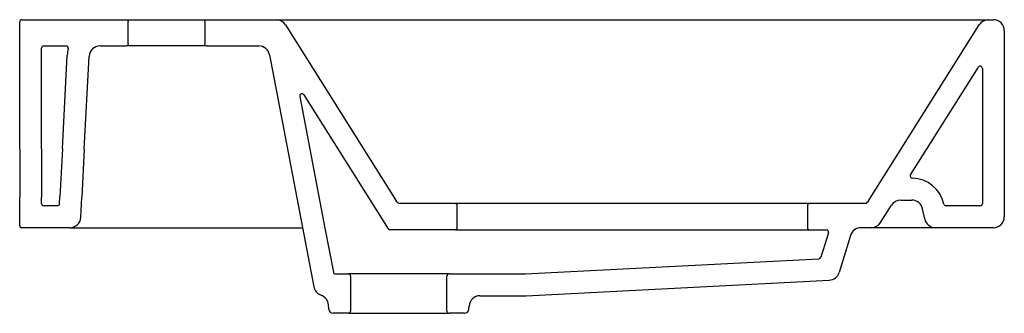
# Model space of a CAD drawing. Header units: millimetres. Extents: x 1633.799 to 1634.249, y 859.295 to 859.429.
import ezdxf

# ---------------------------------------------------------------- set-up
doc = ezdxf.new("R2010")
doc.units = ezdxf.units.MM
doc.layers.add('SANINDUSA', color=3, linetype='Continuous')

msp = doc.modelspace()

# ---------------------------------------------------------------- linework, layer by layer
at = {"layer": 'SANINDUSA'}
for p, q in [((1633.798668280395, 859.3704353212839), (1633.798668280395, 859.4284490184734)), ((1633.799668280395, 859.4294490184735), (1633.8472637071, 859.4294490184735)), ((1633.8472637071, 859.4294490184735), (1633.884262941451, 859.4294490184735)), ((1633.848263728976, 859.4184490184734), (1633.848263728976, 859.4284490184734)), ((1633.883262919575, 859.4284490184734), (1633.883262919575, 859.4184490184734)), ((1633.884262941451, 859.4294490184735), (1633.915908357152, 859.4294490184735)), ((1633.915908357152, 859.4294490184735), (1634.241428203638, 859.4294490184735)), ((1634.241428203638, 859.4294490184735), (1634.243668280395, 859.4294490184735)), ((1633.920139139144, 859.4271136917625), (1633.970735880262, 859.3467797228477)), ((1634.186600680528, 859.3467797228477), (1634.237197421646, 859.4271136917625)), ((1634.248668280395, 859.4244490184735), (1634.248668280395, 859.3394490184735)), ((1633.808668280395, 859.3704353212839), (1633.808668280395, 859.4164490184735)), ((1633.809668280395, 859.4174490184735), (1633.819921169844, 859.4174490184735)), ((1633.835413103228, 859.4174490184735), (1633.8472637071, 859.4174490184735)), ((1633.884262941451, 859.4174490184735), (1633.8472637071, 859.4174490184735)), ((1633.884262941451, 859.4174490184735), (1633.907911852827, 859.4174490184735)), ((1633.818193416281, 859.3704876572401), (1633.820433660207, 859.4132340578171)), ((1633.828201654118, 859.3703829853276), (1633.830419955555, 859.4127106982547)), ((1633.912822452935, 859.4133902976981), (1633.93314077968, 859.3073907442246)), ((1634.205837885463, 859.358559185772), (1634.236822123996, 859.4077537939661)), ((1634.238668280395, 859.4072208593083), (1634.238668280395, 859.3454490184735)), ((1633.926645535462, 859.3943952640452), (1633.93817230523, 859.3342607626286)), ((1633.928473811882, 859.395116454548), (1633.967019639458, 859.3339160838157)), ((1633.798668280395, 859.3704353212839), (1633.798668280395, 859.348448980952)), ((1633.808668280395, 859.3704353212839), (1633.808668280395, 859.348448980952)), ((1633.818193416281, 859.3704876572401), (1633.817041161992, 859.3485013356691)), ((1633.828201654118, 859.3703829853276), (1633.82704939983, 859.3483966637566)), ((1633.798668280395, 859.3354490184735), (1633.798668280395, 859.348448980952)), ((1633.808668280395, 859.3454490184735), (1633.808668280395, 859.348448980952)), ((1633.816878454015, 859.3453966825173), (1633.817041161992, 859.3485013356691)), ((1633.826566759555, 859.3391873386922), (1633.82704939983, 859.3483966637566)), ((1634.20131660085, 859.3470288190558), (1634.206397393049, 859.3470288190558)), ((1633.815879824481, 859.3444490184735), (1633.809668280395, 859.3444490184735)), ((1633.997668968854, 859.3454490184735), (1633.971920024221, 859.3454490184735)), ((1634.169710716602, 859.3454490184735), (1633.997668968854, 859.3454490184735)), ((1633.998668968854, 859.3344490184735), (1633.998668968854, 859.3444490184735)), ((1634.158710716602, 859.3444490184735), (1634.158710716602, 859.3344490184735)), ((1634.185416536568, 859.3454490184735), (1634.159710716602, 859.3454490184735)), ((1634.185483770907, 859.3454490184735), (1634.159710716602, 859.3454490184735)), ((1634.192116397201, 859.3367880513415), (1634.197083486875, 859.3446897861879)), ((1634.212278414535, 859.3384094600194), (1634.211288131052, 859.34306837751)), ((1634.237668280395, 859.3444490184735), (1634.222027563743, 859.3444490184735)), ((1634.237668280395, 859.3444490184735), (1634.222027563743, 859.3444490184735)), ((1633.821573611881, 859.3344490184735), (1633.799668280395, 859.3344490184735)), ((1633.821573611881, 859.3344490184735), (1633.853537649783, 859.3344490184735)), ((1633.853537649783, 859.3344490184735), (1633.927954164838, 859.3344490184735)), ((1633.93817230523, 859.3342607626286), (1633.942028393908, 859.3141437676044)), ((1634.190646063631, 859.3344490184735), (1634.18319214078, 859.3344490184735)), ((1634.243668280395, 859.3344490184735), (1634.187883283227, 859.3344490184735)), ((1634.243668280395, 859.3344490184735), (1634.217169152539, 859.3344490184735)), ((1633.997668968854, 859.3334490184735), (1633.967865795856, 859.3334490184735)), ((1633.997668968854, 859.3334490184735), (1634.159710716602, 859.3334490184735)), ((1634.159710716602, 859.3334490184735), (1634.167372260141, 859.3334490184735)), ((1634.160563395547, 859.3334490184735), (1634.167372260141, 859.3334490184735)), ((1634.168327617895, 859.3321535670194), (1634.164866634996, 859.3209622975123)), ((1634.17841535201, 859.330926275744), (1634.17318216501, 859.3140044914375)), ((1634.029713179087, 859.3133290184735), (1634.163962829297, 859.3202590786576)), ((1633.943010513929, 859.3133320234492), (1633.948921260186, 859.3133320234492)), ((1633.994916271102, 859.3133320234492), (1633.948921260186, 859.3133320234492)), ((1633.949921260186, 859.3123320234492), (1633.949921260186, 859.2963320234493)), ((1633.993916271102, 859.2963320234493), (1633.993916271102, 859.3123320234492)), ((1633.994916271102, 859.3133320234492), (1634.029771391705, 859.3133320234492)), ((1634.030099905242, 859.3033356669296), (1634.168663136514, 859.3104883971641)), ((1634.00901965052, 859.3033320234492), (1634.030029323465, 859.3033320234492)), ((1633.939895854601, 859.2972099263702), (1633.939774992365, 859.299186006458)), ((1634.003941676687, 859.2972099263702), (1634.004028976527, 859.2986372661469)), ((1633.948921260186, 859.2953320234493), (1633.941892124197, 859.2953320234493)), ((1633.948921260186, 859.2953320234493), (1633.994916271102, 859.2953320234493)), ((1634.00194540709, 859.2953320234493), (1633.994916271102, 859.2953320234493))]:
    msp.add_line(p, q, dxfattribs=at)
at = {"layer": 'SANINDUSA', "flags": 128}
for points in [[(1633.8472637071, 859.4294490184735), (1633.847419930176, 859.4294367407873), (1633.847622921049, 859.429382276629), (1633.84791159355, 859.4292107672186), (1633.848127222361, 859.4289533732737), (1633.848245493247, 859.4286391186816), (1633.848263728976, 859.4284490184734)], [(1633.883262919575, 859.4284490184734), (1633.883265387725, 859.4285192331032), (1633.883302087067, 859.428726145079), (1633.88344798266, 859.4290285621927), (1633.883685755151, 859.4292656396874), (1633.883988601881, 859.4294106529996), (1633.884262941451, 859.4294490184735)], [(1633.848263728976, 859.4184490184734), (1633.848213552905, 859.4181362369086), (1633.848056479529, 859.4178394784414), (1633.847810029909, 859.417611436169), (1633.847622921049, 859.417515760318), (1633.847293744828, 859.4174494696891), (1633.8472637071, 859.4174490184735)], [(1633.884262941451, 859.4174490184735), (1633.883958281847, 859.4174965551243), (1633.883660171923, 859.4176510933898), (1633.883506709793, 859.4177946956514), (1633.883332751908, 859.4180818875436), (1633.883263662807, 859.4184104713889), (1633.883262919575, 859.4184490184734)], [(1633.971920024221, 859.3454490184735), (1633.971477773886, 859.3458473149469), (1633.971081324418, 859.3462928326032), (1633.970735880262, 859.3467797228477)], [(1634.186600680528, 859.3467797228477), (1634.186255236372, 859.3462928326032), (1634.185858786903, 859.3458473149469), (1634.185416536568, 859.3454490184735)]]:
    msp.add_lwpolyline(points, dxfattribs=at)
at = {"layer": 'SANINDUSA'}
for centre, radius, start, end in [((1633.799668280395, 859.4284490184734), 0.001, 90, 180), ((1633.915908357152, 859.4244490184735), 0.005000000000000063, 32.20395311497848, 90), ((1634.241428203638, 859.4244490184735), 0.005000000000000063, 90, 147.7960468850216), ((1634.243668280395, 859.4244490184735), 0.005, 0, 90), ((1633.809668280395, 859.4164490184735), 0.001, 90, 180), ((1633.819921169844, 859.4164490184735), 0.001, 345.5224878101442, 90), ((1633.835413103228, 859.4124490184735), 0.015, 165.5224878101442, 176.999999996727), ((1633.835413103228, 859.4124490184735), 0.005, 90, 176.999999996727), ((1633.907911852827, 859.4124490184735), 0.005, 10.85101477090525, 90), ((1634.237668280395, 859.4072208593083), 0.001, 0, 147.7960468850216), ((1633.927627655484, 859.3945835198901), 0.001, 32.20395311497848, 190.8510147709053), ((1634.206684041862, 859.3580262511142), 0.001, 147.7960468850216, 268.9734596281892), ((1634.206397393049, 859.3420288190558), 0.0150000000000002, 12.34293389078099, 88.97345962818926), ((1634.20131660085, 859.3420288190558), 0.005, 90, 147.8462240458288), ((1634.206397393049, 859.3420288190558), 0.0050000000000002, 12.00000000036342, 90), ((1633.809668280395, 859.3454490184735), 0.001, 180, 270), ((1633.815879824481, 859.3454490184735), 0.001, 270, 356.999999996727), ((1633.997668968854, 859.3444490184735), 0.001, 0, 90), ((1634.159710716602, 859.3444490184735), 0.001, 90, 180), ((1634.181888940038, 859.349594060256), 0.005486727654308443, 310.9338064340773, 327.8164479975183), ((1634.181888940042, 859.3495940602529), 0.005486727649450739, 310.9338064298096, 327.8164479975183), ((1634.222027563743, 859.3454490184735), 0.001, 192.342933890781, 270), ((1634.237668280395, 859.3454490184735), 0.001, 270, 0), ((1634.237668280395, 859.3454490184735), 0.001, 270, 0), ((1633.821573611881, 859.3394490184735), 0.005, 270, 356.999999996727), ((1634.217169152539, 859.3394490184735), 0.005, 192.0000000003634, 270), ((1634.243668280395, 859.3394490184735), 0.005, 270, 0), ((1634.243668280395, 859.3394490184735), 0.005, 270, 0), ((1634.243668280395, 859.3394490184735), 0.005, 270, 0), ((1633.799668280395, 859.3354490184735), 0.001, 180, 270), ((1633.967865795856, 859.3344490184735), 0.001, 212.2039531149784, 270), ((1633.997668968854, 859.3344490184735), 0.001, 270, 0), ((1634.159710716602, 859.3344490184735), 0.001, 180, 270), ((1634.18319214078, 859.3294490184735), 0.005, 90, 162.8153894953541), ((1634.187883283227, 859.3394490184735), 0.005, 270, 327.8462240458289), ((1634.167372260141, 859.3324490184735), 0.001, 342.8153894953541, 90), ((1634.163911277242, 859.3212577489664), 0.001, 272.9550250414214, 342.8153894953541), ((1633.943010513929, 859.3143320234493), 0.001, 190.8510147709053, 270), ((1633.948921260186, 859.3123320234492), 0.001, 0, 90), ((1633.994916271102, 859.3123320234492), 0.001, 90, 180), ((1634.168405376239, 859.3154817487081), 0.004999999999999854, 272.9550250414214, 342.8153894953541), ((1633.938051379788, 859.3083320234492), 0.005000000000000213, 190.8510147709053, 250.9310268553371), ((1633.934784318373, 859.2988807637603), 0.005, 3.500000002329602, 70.93102685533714), ((1634.00901965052, 859.2983320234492), 0.005, 90, 176.4999999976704), ((1633.941892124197, 859.2973320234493), 0.002, 183.5000000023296, 270), ((1633.948921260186, 859.2963320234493), 0.001, 270, 0), ((1633.994916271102, 859.2963320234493), 0.001, 180, 270), ((1634.00194540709, 859.2973320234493), 0.002, 270, 356.4999999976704)]:
    msp.add_arc(centre, radius, start, end, dxfattribs=at)

doc.saveas('drawing.dxf')
